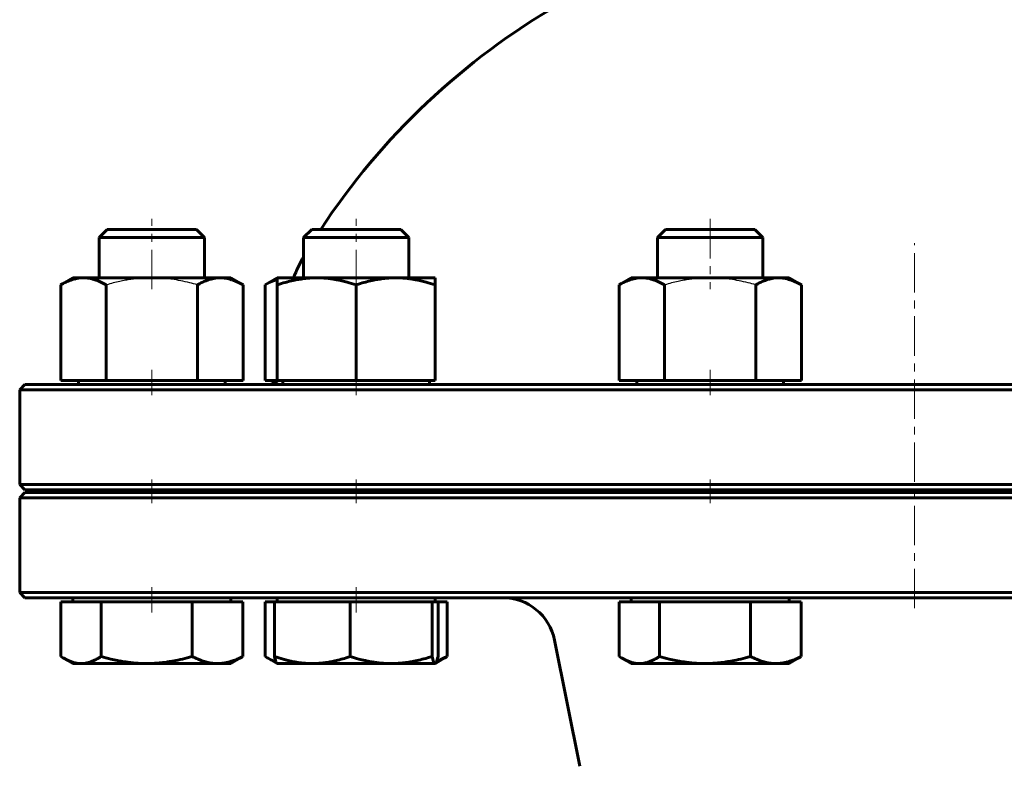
# Model space of a CAD drawing. Header units: millimetres. Extents: x -202 to 202, y -494 to 496.
# Tile 3 of 6: x -170 to 17, y -106 to 36. Entities that reach past the tile are written whole.
import ezdxf

# ---------------------------------------------------------------- set-up
doc = ezdxf.new("R2010")
doc.units = ezdxf.units.MM
for name, pattern in [('K5LT-1', [0]), ('K5LT_AXLED', [12, 7.5, -1.5, 1.5, -1.5]), ('K5LT_BASIC', [0])]:
    doc.linetypes.add(name, pattern=pattern)
doc.layers.add('Системный слой (1)', color=7, linetype='Continuous', true_color=0x6c6c6c)

# ---------------------------------------------------------------- blocks, each defined once
blk = doc.blocks.new('U0')
at = {"layer": 'Системный слой (1)', "color": 143, "linetype": 'K5LT_BASIC', "lineweight": 60, "true_color": 0x33acca}
for p, q in [((0, -33.5), (-169, -33.5)), ((169, -33.5), (0, -33.5))]:
    blk.add_line(p, q, dxfattribs=at)
blk = doc.blocks.new('U4')
at = {"layer": 'Системный слой (1)', "color": 143, "linetype": 'K5LT_BASIC', "lineweight": 60, "true_color": 0x33acca}
for p, q in [((0, -54), (-169, -54)), ((169, -54), (0, -54))]:
    blk.add_line(p, q, dxfattribs=at)
blk = doc.blocks.new('U16')
at = {"layer": 'Системный слой (1)', "color": 143, "linetype": 'K5LT_BASIC', "lineweight": 60, "true_color": 0x33acca}
blk.add_arc((0, -78.13), 135, 119.982, 146.6923, dxfattribs=at)
blk = doc.blocks.new('U17')
at = {"layer": 'Системный слой (1)', "color": 143, "linetype": 'K5LT_BASIC', "lineweight": 60, "true_color": 0x33acca}
for p, q in [((-169, -74), (0, -74)), ((0, -74), (169, -74))]:
    blk.add_line(p, q, dxfattribs=at)
blk = doc.blocks.new('U21')
at = {"layer": 'Системный слой (1)', "color": 143, "linetype": 'K5LT_BASIC', "lineweight": 60, "true_color": 0x33acca}
for p, q in [((-169, -53.5), (0, -53.5)), ((0, -53.5), (169, -53.5))]:
    blk.add_line(p, q, dxfattribs=at)
blk = doc.blocks.new('U37')
at = {"layer": 'Системный слой (1)', "color": 143, "linetype": 'K5LT_BASIC', "lineweight": 60, "true_color": 0x33acca}
for p, q in [((-90.76, -86.01), (-90.12, -85.78)), ((-90.12, -85.78), (-89.47, -85.49)), ((-89.47, -85.49), (-88.78, -85.16))]:
    blk.add_line(p, q, dxfattribs=at)
blk = doc.blocks.new('U39')
at = {"layer": 'Системный слой (1)', "color": 143, "linetype": 'K5LT_BASIC', "lineweight": 60, "true_color": 0x33acca}
for p, q in [((-90.93, -86.38), (-90.77, -86.04)), ((-90.77, -86.04), (-90.6, -85.46)), ((-90.6, -85.46), (-90.52, -85.16)), ((-91.1, -86.5), (-91.08, -86.5)), ((-91.08, -86.5), (-91.05, -86.49)), ((-91.05, -86.49), (-91.03, -86.48)), ((-91.03, -86.48), (-90.93, -86.38))]:
    blk.add_line(p, q, dxfattribs=at)
blk = doc.blocks.new('U42')
at = {"layer": 'Системный слой (1)', "color": 143, "linetype": 'K5LT_BASIC', "lineweight": 60, "true_color": 0x33acca}
for p, q in [((-123.35, -85.16), (-123.16, -85.28)), ((-123.16, -85.28), (-122.97, -85.4)), ((-122.97, -85.4), (-122.78, -85.51)), ((-122.78, -85.51), (-122.27, -85.78)), ((-122.27, -85.78), (-121.78, -86.01)), ((-121.78, -86.01), (-121.3, -86.19))]:
    blk.add_line(p, q, dxfattribs=at)
blk = doc.blocks.new('U43')
at = {"layer": 'Системный слой (1)', "color": 143, "linetype": 'K5LT_BASIC', "lineweight": 60, "true_color": 0x33acca}
for p, q in [((-162.17, -85.16), (-161.98, -85.28)), ((-161.98, -85.28), (-161.79, -85.4)), ((-161.79, -85.4), (-161.61, -85.51)), ((-161.61, -85.51), (-160.9, -85.88)), ((-160.9, -85.88), (-159.81, -86.29)), ((-159.81, -86.29), (-158.76, -86.48)), ((-158.76, -86.48), (-158.35, -86.5))]:
    blk.add_line(p, q, dxfattribs=at)
blk = doc.blocks.new('U46')
at = {"layer": 'Системный слой (1)', "color": 143, "linetype": 'K5LT_BASIC', "lineweight": 60, "true_color": 0x33acca}
for p, q in [((-56.11, -85.16), (-55.91, -85.28)), ((-55.91, -85.28), (-55.73, -85.4)), ((-55.73, -85.4), (-55.54, -85.51)), ((-55.54, -85.51), (-54.84, -85.88)), ((-54.84, -85.88), (-53.75, -86.29)), ((-53.75, -86.29), (-52.69, -86.48)), ((-52.69, -86.48), (-52.28, -86.5))]:
    blk.add_line(p, q, dxfattribs=at)
blk = doc.blocks.new('U48')
at = {"layer": 'Системный слой (1)', "color": 143, "linetype": 'K5LT_BASIC', "lineweight": 60, "true_color": 0x33acca}
for p, q in [((-122.58, -14.11), (-123.39, -14.54)), ((-121.81, -13.76), (-122.58, -14.11)), ((-121.07, -13.51), (-121.81, -13.76))]:
    blk.add_line(p, q, dxfattribs=at)

msp = doc.modelspace()

# ---------------------------------------------------------------- linework, layer by layer
at = {"layer": 'Системный слой (1)', "color": 30, "linetype": 'K5LT_AXLED', "lineweight": 18, "true_color": 0xff8000}
for p, q in [((-144.89, -15.35), (-144.89, -2)), ((-106.07, -15.35), (-106.07, -2)), ((-38.82, -2), (-38.82, -15.35)), ((0, -76), (0, -6.6)), ((-144.89, -35.5), (-144.89, -30.7)), ((-106.07, -35.5), (-106.07, -30.7)), ((-38.82, -30.7), (-38.82, -35.5)), ((-144.89, -56), (-144.89, -51.5)), ((-106.07, -56), (-106.07, -51.5)), ((-38.82, -51.5), (-38.82, -56)), ((-144.89, -76.8), (-144.89, -72)), ((-106.07, -76.8), (-106.07, -72))]:
    msp.add_line(p, q, dxfattribs=at)
at = {"layer": 'Системный слой (1)', "color": 143, "linetype": 'K5LT_BASIC', "lineweight": 60, "true_color": 0x33acca}
for p, q in [((-153.36, -4), (-154.89, -5.53)), ((-154.89, -13.2), (-154.89, -5.53)), ((-154.89, -5.53), (-140.48, -5.53)), ((-136.42, -4), (-153.36, -4)), ((-140.48, -5.53), (-134.89, -5.53)), ((-136.42, -4), (-134.89, -5.53)), ((-134.89, -13.2), (-134.89, -5.53)), ((-114.53, -4), (-116.07, -5.53)), ((-116.07, -5.53), (-97.76, -5.53)), ((-116.07, -13.2), (-116.07, -5.53)), ((-97.6, -4), (-114.53, -4)), ((-97.76, -5.53), (-96.07, -5.53)), ((-97.6, -4), (-96.07, -5.53)), ((-96.07, -13.2), (-96.07, -5.53)), ((-47.29, -4), (-48.82, -5.53)), ((-48.82, -5.53), (-28.84, -5.53)), ((-48.82, -13.2), (-48.82, -5.53)), ((-30.36, -4), (-47.29, -4)), ((-30.36, -4), (-28.82, -5.53)), ((-28.84, -5.53), (-28.82, -5.53)), ((-28.82, -13.2), (-28.82, -5.53)), ((-159.89, -13.2), (-162.21, -14.54)), ((-162.21, -32.7), (-162.21, -14.54)), ((-159.89, -13.2), (-157.88, -13.2)), ((-157.88, -13.2), (-144.89, -13.2)), ((-153.55, -32.7), (-153.55, -14.54)), ((-144.89, -13.2), (-131.9, -13.2)), ((-136.23, -32.7), (-136.23, -14.54)), ((-131.9, -13.2), (-129.89, -13.2)), ((-129.89, -13.2), (-127.57, -14.54)), ((-127.57, -32.7), (-127.57, -14.54)), ((-121.07, -13.2), (-123.39, -14.54)), ((-123.39, -32.7), (-123.39, -14.54)), ((-121.07, -13.2), (-113.57, -13.2)), ((-121.07, -14.54), (-121.07, -13.2)), ((-121.07, -32.7), (-121.07, -14.54)), ((-113.57, -13.2), (-98.57, -13.2)), ((-106.07, -32.7), (-106.07, -14.54)), ((-98.57, -13.2), (-91.07, -13.2)), ((-91.07, -13.2), (-91.07, -14.54)), ((-91.07, -32.7), (-91.07, -14.54)), ((-53.82, -13.2), (-56.14, -14.54)), ((-56.14, -32.7), (-56.14, -14.54)), ((-53.82, -13.2), (-51.81, -13.2)), ((-51.81, -13.2), (-38.82, -13.2)), ((-47.48, -32.7), (-47.48, -14.54)), ((-38.82, -13.2), (-25.83, -13.2)), ((-30.16, -32.7), (-30.16, -14.54)), ((-25.83, -13.2), (-23.82, -13.2)), ((-23.82, -13.2), (-21.5, -14.54)), ((-21.5, -32.7), (-21.5, -14.54)), ((-169, -33.5), (-170, -34.5)), ((-162.21, -32.7), (-153.55, -32.7)), ((-158.84, -33.5), (-158.84, -32.7)), ((-153.55, -32.7), (-136.23, -32.7)), ((-136.23, -32.7), (-127.57, -32.7)), ((-130.94, -33.5), (-130.94, -32.7)), ((-123.39, -32.7), (-121.07, -32.7)), ((-121.07, -32.7), (-106.07, -32.7)), ((-120.02, -33.5), (-120.02, -32.7)), ((-106.07, -32.7), (-91.07, -32.7)), ((-92.12, -33.5), (-92.12, -32.7)), ((-56.14, -32.7), (-47.48, -32.7)), ((-52.77, -33.5), (-52.77, -32.7)), ((-47.48, -32.7), (-30.16, -32.7)), ((-30.16, -32.7), (-21.5, -32.7)), ((-24.87, -33.5), (-24.87, -32.7)), ((-170, -52.5), (-170, -34.5)), ((-170, -34.5), (0, -34.5)), ((0, -34.5), (170, -34.5)), ((-169, -53.5), (-170, -52.5)), ((0, -52.5), (-170, -52.5)), ((-169, -54), (-170, -55)), ((-154.89, -54), (-154.89, -53.5)), ((-134.89, -54), (-134.89, -53.5)), ((-120, -54), (-120, -53.5)), ((-116.07, -54), (-116.07, -53.5)), ((-96.07, -54), (-96.07, -53.5)), ((-48.82, -54), (-48.82, -53.5)), ((-28.82, -54), (-28.82, -53.5)), ((170, -52.5), (0, -52.5)), ((-170, -55), (0, -55)), ((-170, -73), (-170, -55)), ((0, -55), (170, -55)), ((0, -73), (-170, -73)), ((-169, -74), (-170, -73)), ((-162.17, -74.8), (-158.35, -74.8)), ((-162.17, -74.8), (-162.17, -85.16)), ((-159.89, -74.8), (-159.89, -74)), ((-158.35, -74.8), (-154.53, -74.8)), ((-154.53, -74.8), (-154.53, -85.16)), ((-154.53, -74.8), (-145.89, -74.8)), ((-145.89, -74.8), (-137.24, -74.8)), ((-137.24, -74.8), (-132.43, -74.8)), ((-137.24, -74.8), (-137.24, -85.16)), ((-132.43, -74.8), (-127.61, -74.8)), ((-129.89, -74.8), (-129.89, -74)), ((-127.61, -74.8), (-127.61, -85.16)), ((-123.35, -74.8), (-123.35, -85.16)), ((-123.35, -74.8), (-121.61, -74.8)), ((-121.61, -74.8), (-114.41, -74.8)), ((-121.61, -74.8), (-121.61, -85.16)), ((-121.07, -74.8), (-121.07, -74)), ((-114.41, -74.8), (-107.22, -74.8)), ((-107.22, -74.8), (-99.45, -74.8)), ((-107.22, -74.8), (-107.22, -85.16)), ((-99.45, -74.8), (-91.67, -74.8)), ((-91.67, -74.8), (-91.1, -74.8)), ((-91.67, -74.8), (-91.67, -85.16)), ((-91.1, -74.8), (-90.52, -74.8)), ((-91.07, -74.8), (-91.07, -74)), ((-90.52, -74.8), (-90.52, -85.16)), ((-90.52, -74.8), (-88.78, -74.8)), ((-88.78, -74.8), (-88.78, -85.16)), ((-56.11, -74.8), (-52.28, -74.8)), ((-56.11, -74.8), (-56.11, -85.16)), ((-53.82, -74.8), (-53.82, -74)), ((-52.28, -74.8), (-48.46, -74.8)), ((-48.46, -74.8), (-39.82, -74.8)), ((-48.46, -74.8), (-48.46, -85.16)), ((-39.82, -74.8), (-31.18, -74.8)), ((-31.18, -74.8), (-31.18, -85.16)), ((-31.18, -74.8), (-26.36, -74.8)), ((-26.36, -74.8), (-21.54, -74.8)), ((-23.82, -74.8), (-23.82, -74)), ((-21.54, -74.8), (-21.54, -85.16)), ((170, -73), (0, -73)), ((-63.59, -106.03), (-68.39, -82.04)), ((-159.89, -86.5), (-161.61, -85.51)), ((-129.89, -86.5), (-128.17, -85.51)), ((-121.1, -86.48), (-122.78, -85.51)), ((-91.03, -86.48), (-89.35, -85.51)), ((-53.82, -86.5), (-55.54, -85.51)), ((-23.82, -86.5), (-22.11, -85.51)), ((-158.35, -86.5), (-159.89, -86.5)), ((-145.89, -86.5), (-158.35, -86.5)), ((-132.43, -86.5), (-145.89, -86.5)), ((-129.89, -86.5), (-132.43, -86.5)), ((-121.07, -86.5), (-121.1, -86.48)), ((-114.41, -86.5), (-121.07, -86.5)), ((-99.45, -86.5), (-114.41, -86.5)), ((-91.1, -86.5), (-99.45, -86.5)), ((-91.07, -86.5), (-91.1, -86.5)), ((-91.07, -86.5), (-91.03, -86.48)), ((-52.28, -86.5), (-53.82, -86.5)), ((-39.82, -86.5), (-52.28, -86.5)), ((-26.36, -86.5), (-39.82, -86.5)), ((-23.82, -86.5), (-26.36, -86.5))]:
    msp.add_line(p, q, dxfattribs=at)
for centre, radius, start, end in [((-90, -24.05), 30, 150.3273, 158.7974), ((-123, -30.5), 3, 270, 312.8334), ((-78.2, -84), 10, 11.3099, 90)]:
    msp.add_arc(centre, radius, start, end, dxfattribs=at)
for points, knots in [([(-157.88, -13.2), (-158.09, -13.2), (-158.5, -13.22), (-159.13, -13.31), (-159.72, -13.45), (-160.34, -13.65), (-160.99, -13.91), (-161.63, -14.22), (-162.05, -14.45), (-162.21, -14.54)], [0, 0, 0, 0, 1.531877, 2.96538, 4.517334, 5.759188, 7.359789, 9.000657, 10, 10, 10, 10]), ([(-153.55, -14.54), (-153.9, -14.34), (-154.43, -14.06), (-155.05, -13.79), (-155.43, -13.65), (-155.75, -13.54), (-156.08, -13.44), (-156.53, -13.33), (-157.05, -13.24), (-157.53, -13.2), (-157.8, -13.2), (-157.88, -13.2)], [0, 0, 0, 0, 2.602595, 4.124625, 5.0353, 5.797479, 6.818312, 7.848264, 9.612839, 11.34935, 12, 12, 12, 12]), ([(-131.9, -13.2), (-132.11, -13.2), (-132.52, -13.22), (-133.15, -13.31), (-133.73, -13.45), (-134.36, -13.65), (-135.01, -13.91), (-135.65, -14.22), (-136.07, -14.45), (-136.23, -14.54)], [0, 0, 0, 0, 1.531877, 2.96538, 4.517334, 5.759188, 7.359789, 9.000657, 10, 10, 10, 10]), ([(-127.57, -14.54), (-127.92, -14.34), (-128.45, -14.06), (-129.07, -13.79), (-129.45, -13.65), (-129.77, -13.54), (-130.1, -13.44), (-130.55, -13.33), (-131.07, -13.24), (-131.55, -13.2), (-131.82, -13.2), (-131.9, -13.2)], [0, 0, 0, 0, 2.602595, 4.124625, 5.0353, 5.797479, 6.818312, 7.848264, 9.612839, 11.34935, 12, 12, 12, 12]), ([(-113.57, -13.2), (-113.93, -13.2), (-114.65, -13.22), (-115.73, -13.31), (-116.75, -13.45), (-117.83, -13.65), (-118.96, -13.91), (-120.07, -14.22), (-120.79, -14.45), (-121.07, -14.54)], [0, 0, 0, 0, 1.531877, 2.96538, 4.517334, 5.759188, 7.359789, 9.000657, 10, 10, 10, 10]), ([(-106.07, -14.54), (-106.67, -14.34), (-107.59, -14.06), (-108.66, -13.79), (-109.33, -13.65), (-109.88, -13.54), (-110.46, -13.44), (-111.22, -13.33), (-112.13, -13.24), (-112.96, -13.2), (-113.44, -13.2), (-113.57, -13.2)], [0, 0, 0, 0, 2.602595, 4.124625, 5.0353, 5.797479, 6.818312, 7.848264, 9.612839, 11.34935, 12, 12, 12, 12]), ([(-98.57, -13.2), (-98.93, -13.2), (-99.65, -13.22), (-100.73, -13.31), (-101.75, -13.45), (-102.83, -13.65), (-103.96, -13.91), (-105.07, -14.22), (-105.79, -14.45), (-106.07, -14.54)], [0, 0, 0, 0, 1.531877, 2.96538, 4.517334, 5.759188, 7.359789, 9.000657, 10, 10, 10, 10]), ([(-91.07, -14.54), (-91.67, -14.34), (-92.59, -14.06), (-93.66, -13.79), (-94.33, -13.65), (-94.88, -13.54), (-95.46, -13.44), (-96.22, -13.33), (-97.13, -13.24), (-97.96, -13.2), (-98.44, -13.2), (-98.57, -13.2)], [0, 0, 0, 0, 2.602595, 4.124625, 5.0353, 5.797479, 6.818312, 7.848264, 9.612839, 11.34935, 12, 12, 12, 12]), ([(-51.81, -13.2), (-52.03, -13.2), (-52.44, -13.22), (-53.06, -13.31), (-53.65, -13.45), (-54.27, -13.65), (-54.92, -13.91), (-55.57, -14.22), (-55.98, -14.45), (-56.14, -14.54)], [0, 0, 0, 0, 1.531877, 2.96538, 4.517334, 5.759188, 7.359789, 9.000657, 10, 10, 10, 10]), ([(-47.48, -14.54), (-47.83, -14.34), (-48.36, -14.06), (-48.98, -13.79), (-49.37, -13.65), (-49.69, -13.54), (-50.02, -13.44), (-50.46, -13.33), (-50.98, -13.24), (-51.46, -13.2), (-51.74, -13.2), (-51.81, -13.2)], [0, 0, 0, 0, 2.602595, 4.124625, 5.0353, 5.797479, 6.818312, 7.848264, 9.612839, 11.34935, 12, 12, 12, 12]), ([(-25.83, -13.2), (-26.05, -13.2), (-26.46, -13.22), (-27.08, -13.31), (-27.67, -13.45), (-28.29, -13.65), (-28.94, -13.91), (-29.59, -14.22), (-30, -14.45), (-30.16, -14.54)], [0, 0, 0, 0, 1.531877, 2.96538, 4.517334, 5.759188, 7.359789, 9.000657, 10, 10, 10, 10]), ([(-21.5, -14.54), (-21.85, -14.34), (-22.38, -14.06), (-23, -13.79), (-23.39, -13.65), (-23.71, -13.54), (-24.04, -13.44), (-24.48, -13.33), (-25, -13.24), (-25.48, -13.2), (-25.76, -13.2), (-25.83, -13.2)], [0, 0, 0, 0, 2.602595, 4.124625, 5.0353, 5.797479, 6.818312, 7.848264, 9.612839, 11.34935, 12, 12, 12, 12]), ([(-158.35, -86.5), (-158.16, -86.5), (-157.8, -86.48), (-157.25, -86.39), (-156.73, -86.25), (-156.18, -86.05), (-155.6, -85.79), (-155.04, -85.48), (-154.67, -85.25), (-154.53, -85.16)], [0, 0, 0, 0, 1.531877, 2.96538, 4.517334, 5.759188, 7.359789, 9.000657, 10, 10, 10, 10]), ([(-154.53, -85.16), (-153.9, -85.34), (-152.84, -85.62), (-151.6, -85.9), (-150.77, -86.05), (-150.13, -86.16), (-149.47, -86.26), (-148.58, -86.37), (-147.54, -86.46), (-146.59, -86.5), (-146.04, -86.5), (-145.89, -86.5)], [0, 0, 0, 0, 2.331134, 4.124625, 5.0353, 5.797479, 6.818312, 7.848264, 9.612839, 11.34935, 12, 12, 12, 12]), ([(-145.89, -86.5), (-145.46, -86.5), (-144.64, -86.48), (-143.4, -86.39), (-142.31, -86.26), (-141.16, -86.09), (-139.87, -85.84), (-138.5, -85.51), (-137.56, -85.25), (-137.24, -85.16)], [0, 0, 0, 0, 1.531877, 2.96538, 4.517334, 5.445931, 7.035335, 9.000657, 10, 10, 10, 10]), ([(-137.24, -85.16), (-136.86, -85.36), (-136.27, -85.64), (-135.58, -85.91), (-135.15, -86.05), (-134.79, -86.16), (-134.42, -86.26), (-133.93, -86.37), (-133.35, -86.46), (-132.82, -86.5), (-132.51, -86.5), (-132.43, -86.5)], [0, 0, 0, 0, 2.602595, 4.124625, 5.0353, 5.797479, 6.818312, 7.848264, 9.612839, 11.34935, 12, 12, 12, 12]), ([(-132.43, -86.5), (-132.19, -86.5), (-131.73, -86.48), (-131.04, -86.39), (-130.38, -86.25), (-129.69, -86.05), (-128.96, -85.79), (-128.25, -85.48), (-127.78, -85.25), (-127.61, -85.16)], [0, 0, 0, 0, 1.531877, 2.96538, 4.517334, 5.759188, 7.359789, 9.000657, 10, 10, 10, 10]), ([(-121.1, -86.48), (-121.13, -86.46), (-121.2, -86.4), (-121.29, -86.23), (-121.38, -86), (-121.48, -85.67), (-121.56, -85.37), (-121.61, -85.16)], [0, 0, 0, 0, 1.610698, 3.217204, 4.537305, 5.979018, 8, 8, 8, 8]), ([(-121.61, -85.16), (-121.03, -85.36), (-120.15, -85.64), (-119.12, -85.91), (-118.48, -86.05), (-117.95, -86.16), (-117.4, -86.26), (-116.66, -86.37), (-115.79, -86.46), (-115, -86.5), (-114.54, -86.5), (-114.41, -86.5)], [0, 0, 0, 0, 2.602595, 4.124625, 5.0353, 5.797479, 6.818312, 7.848264, 9.612839, 11.34935, 12, 12, 12, 12]), ([(-114.41, -86.5), (-114.06, -86.5), (-113.38, -86.48), (-112.34, -86.39), (-111.36, -86.25), (-110.33, -86.05), (-109.24, -85.79), (-108.17, -85.48), (-107.48, -85.25), (-107.22, -85.16)], [0, 0, 0, 0, 1.531877, 2.96538, 4.517334, 5.759188, 7.359789, 9.000657, 10, 10, 10, 10]), ([(-107.22, -85.16), (-106.66, -85.34), (-105.7, -85.62), (-104.59, -85.9), (-103.84, -86.05), (-103.26, -86.16), (-102.67, -86.26), (-101.87, -86.37), (-100.93, -86.46), (-100.08, -86.5), (-99.58, -86.5), (-99.45, -86.5)], [0, 0, 0, 0, 2.331134, 4.124625, 5.0353, 5.797479, 6.818312, 7.848264, 9.612839, 11.34935, 12, 12, 12, 12]), ([(-99.45, -86.5), (-99.06, -86.5), (-98.33, -86.48), (-97.21, -86.39), (-96.15, -86.25), (-95.03, -86.05), (-93.86, -85.79), (-92.71, -85.48), (-91.96, -85.25), (-91.67, -85.16)], [0, 0, 0, 0, 1.531877, 2.96538, 4.517334, 5.759188, 7.359789, 9.000657, 10, 10, 10, 10]), ([(-91.67, -85.16), (-91.63, -85.36), (-91.56, -85.64), (-91.48, -85.91), (-91.42, -86.05), (-91.38, -86.16), (-91.34, -86.26), (-91.28, -86.37), (-91.21, -86.46), (-91.15, -86.5), (-91.11, -86.5), (-91.1, -86.5)], [0, 0, 0, 0, 2.602595, 4.124625, 5.0353, 5.797479, 6.818312, 7.848264, 9.612839, 11.34935, 12, 12, 12, 12]), ([(-52.28, -86.5), (-52.09, -86.5), (-51.73, -86.48), (-51.18, -86.39), (-50.66, -86.25), (-50.11, -86.05), (-49.54, -85.79), (-48.97, -85.48), (-48.6, -85.25), (-48.46, -85.16)], [0, 0, 0, 0, 1.531877, 2.96538, 4.517334, 5.759188, 7.359789, 9.000657, 10, 10, 10, 10]), ([(-48.46, -85.16), (-47.84, -85.34), (-46.77, -85.62), (-45.54, -85.9), (-44.7, -86.05), (-44.06, -86.16), (-43.4, -86.26), (-42.52, -86.37), (-41.47, -86.46), (-40.52, -86.5), (-39.97, -86.5), (-39.82, -86.5)], [0, 0, 0, 0, 2.331134, 4.124625, 5.0353, 5.797479, 6.818312, 7.848264, 9.612839, 11.34935, 12, 12, 12, 12]), ([(-39.82, -86.5), (-39.39, -86.5), (-38.58, -86.48), (-37.33, -86.39), (-36.24, -86.26), (-35.09, -86.09), (-33.8, -85.84), (-32.43, -85.51), (-31.5, -85.25), (-31.18, -85.16)], [0, 0, 0, 0, 1.531877, 2.96538, 4.517334, 5.445931, 7.035335, 9.000657, 10, 10, 10, 10]), ([(-31.18, -85.16), (-30.79, -85.36), (-30.2, -85.64), (-29.51, -85.91), (-29.08, -86.05), (-28.73, -86.16), (-28.36, -86.26), (-27.86, -86.37), (-27.28, -86.46), (-26.75, -86.5), (-26.44, -86.5), (-26.36, -86.5)], [0, 0, 0, 0, 2.602595, 4.124625, 5.0353, 5.797479, 6.818312, 7.848264, 9.612839, 11.34935, 12, 12, 12, 12]), ([(-26.36, -86.5), (-26.12, -86.5), (-25.67, -86.48), (-24.97, -86.39), (-24.32, -86.25), (-23.62, -86.05), (-22.9, -85.79), (-22.18, -85.48), (-21.72, -85.25), (-21.54, -85.16)], [0, 0, 0, 0, 1.531877, 2.96538, 4.517334, 5.759188, 7.359789, 9.000657, 10, 10, 10, 10])]:
    msp.add_open_spline(points, degree=3, knots=knots, dxfattribs=at)
at = {"layer": 'Системный слой (1)', "color": 7, "linetype": 'K5LT-1'}
for points, knots in [([(-144.89, -13.2), (-144.97, -13.2), (-145.14, -13.2), (-145.39, -13.2), (-145.64, -13.21), (-145.97, -13.22), (-146.38, -13.24), (-147.05, -13.29), (-147.88, -13.36), (-148.89, -13.5), (-149.91, -13.67), (-151.02, -13.89), (-152.23, -14.17), (-153.1, -14.41), (-153.55, -14.54)], [0.8785646, 0.8785646, 0.8785646, 0.8785646, 0.9048894, 0.9312143, 0.9575391, 0.983864, 1.0365137, 1.0891634, 1.1944628, 1.2997621, 1.4057341, 1.5117061, 1.6344176, 1.7571292, 1.7571292, 1.7571292, 1.7571292]), ([(-136.23, -14.54), (-136.73, -14.4), (-137.82, -14.1), (-139.41, -13.74), (-140.85, -13.5), (-142.08, -13.34), (-142.92, -13.27), (-143.56, -13.23), (-143.93, -13.22), (-144.23, -13.21), (-144.45, -13.2), (-144.67, -13.2), (-144.81, -13.2), (-144.89, -13.2)], [0, 0, 0, 0, 0.1369338, 0.306437, 0.4711543, 0.5814294, 0.6917046, 0.7384196, 0.7851346, 0.8084921, 0.8318496, 0.8552071, 0.8785646, 0.8785646, 0.8785646, 0.8785646]), ([(-38.82, -13.2), (-38.91, -13.2), (-39.07, -13.2), (-39.32, -13.2), (-39.57, -13.21), (-39.9, -13.22), (-40.32, -13.24), (-40.98, -13.29), (-41.81, -13.36), (-42.82, -13.5), (-43.85, -13.67), (-44.96, -13.89), (-46.16, -14.17), (-47.03, -14.41), (-47.48, -14.54)], [0.8785646, 0.8785646, 0.8785646, 0.8785646, 0.9048894, 0.9312143, 0.9575391, 0.983864, 1.0365137, 1.0891634, 1.1944628, 1.2997621, 1.4057341, 1.5117061, 1.6344176, 1.7571292, 1.7571292, 1.7571292, 1.7571292]), ([(-30.16, -14.54), (-30.66, -14.4), (-31.75, -14.1), (-33.34, -13.74), (-34.79, -13.5), (-36.01, -13.34), (-36.86, -13.27), (-37.5, -13.23), (-37.86, -13.22), (-38.16, -13.21), (-38.38, -13.2), (-38.6, -13.2), (-38.75, -13.2), (-38.82, -13.2)], [0, 0, 0, 0, 0.1369338, 0.306437, 0.4711543, 0.5814294, 0.6917046, 0.7384196, 0.7851346, 0.8084921, 0.8318496, 0.8552071, 0.8785646, 0.8785646, 0.8785646, 0.8785646])]:
    msp.add_open_spline(points, degree=3, knots=knots, dxfattribs=at)
at = {"layer": 'Системный слой (1)', "color": 143, "linetype": 'K5LT_BASIC', "lineweight": 60, "true_color": 0x33acca}
for points in [[(-127.61, -85.16), (-127.8, -85.29), (-127.99, -85.4), (-128.17, -85.51)], [(-88.78, -85.16), (-88.98, -85.29), (-89.17, -85.4), (-89.35, -85.51)], [(-21.54, -85.16), (-21.73, -85.29), (-21.92, -85.4), (-22.11, -85.51)]]:
    msp.add_open_spline(points, degree=3, dxfattribs=at)

# ---------------------------------------------------------------- block references
at = {"layer": 'Системный слой (1)'}
for name in ['U16', 'U48', 'U0', 'U21', 'U4', 'U17', 'U43', 'U42', 'U39', 'U37', 'U46']:
    msp.add_blockref(name, (0, 0), dxfattribs=at)

doc.saveas('drawing.dxf')
